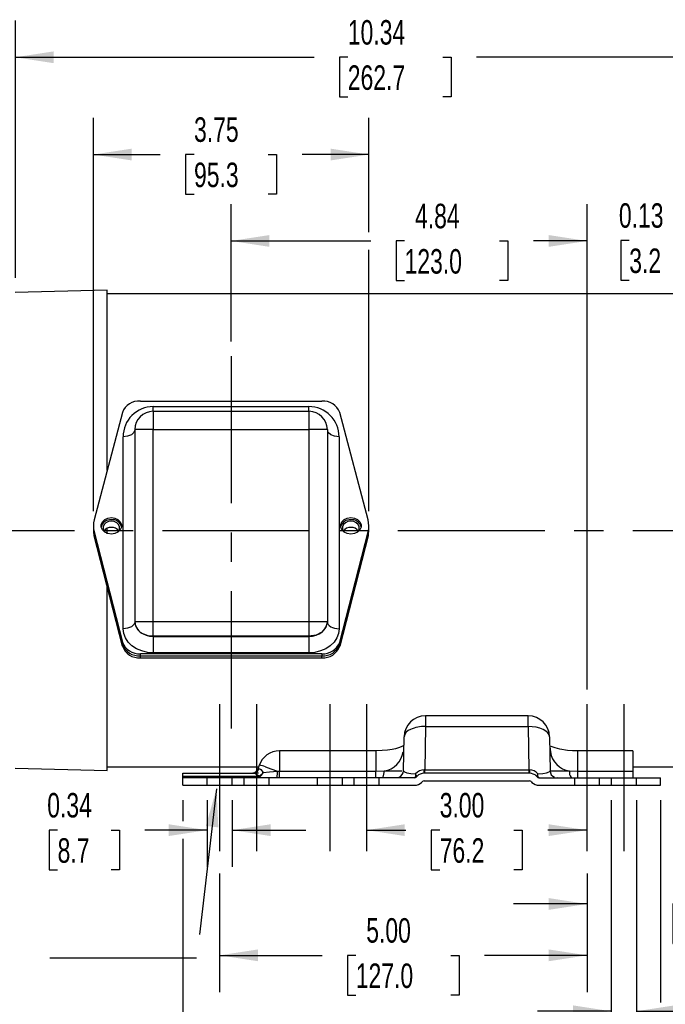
# Model space of a CAD drawing. Header units: inches. Extents: x 0 to 44, y 0 to 34.
# Tile 3 of 18: x 6.5 to 15.2, y 7 to 20.5. Entities that reach past the tile are written whole.
import ezdxf

# ---------------------------------------------------------------- set-up
doc = ezdxf.new("R2010")
doc.units = ezdxf.units.IN
doc.header["$LTSCALE"] = 4
doc.header["$MEASUREMENT"] = 0
doc.linetypes.add('CENTERX2', pattern=[0.8, 0.5, -0.1, 0.1, -0.1])
doc.linetypes.add('HIDDEN', pattern=[0.075, 0.05, -0.025])
doc.layers.add('CENTER', color=40, linetype='CENTERX2')
doc.layers.add('HIDDEN', color=102, linetype='HIDDEN')
doc.layers.add('DIMENSIONS', color=140, linetype='Continuous', lineweight=25)
doc.layers.add('TEXT', color=140, linetype='Continuous', lineweight=25)
doc.styles.add('SLDTEXTSTYLE0', font='TXT', dxfattribs={"width": 0.7})
doc.dimstyles.new('SLDDIMSTYLE1', dxfattribs={"dimtxt": 0.339844, "dimasz": 0.52, "dimexe": 0, "dimexo": 0.0625, "dimgap": 0.084961, "dimtad": 0, "dimtih": 1, "dimtoh": 1, "dimrnd": 1e-09, "dimzin": 12, "dimdsep": 46, "dimtxsty": 'SLDTEXTSTYLE0', "dimsah": 1, "dimcen": 0.09, "dimadec": 0, "dimazin": 3, "dimtfac": 1, "dimtofl": 0, "dimtmove": 0, "dimatfit": 3, "dimfxl": 0, "dimfrac": 2, "dimtolj": 1, "dimtzin": 12, "dimarcsym": 0})
doc.dimstyles.new('SLDDIMSTYLE10', dxfattribs={"dimtxt": 0.18, "dimasz": 0.52, "dimexe": 0, "dimexo": 0.0625, "dimgap": 0, "dimtad": 0, "dimtih": 1, "dimtoh": 1, "dimdec": 0, "dimrnd": 1e-09, "dimzin": 0, "dimdsep": 46, "dimtxsty": 'Standard', "dimsah": 1, "dimcen": 0.09, "dimadec": 0, "dimazin": 0, "dimtfac": 0.52, "dimtdec": 0, "dimtofl": 0, "dimtmove": 0, "dimatfit": 3, "dimfxl": 0, "dimfrac": 2, "dimtolj": 1, "dimtzin": 0, "dimarcsym": 0})
doc.dimstyles.new('SLDDIMSTYLE3', dxfattribs={"dimtxt": 0.339844, "dimasz": 0.52, "dimexe": 0, "dimexo": 0.0625, "dimgap": 0.084961, "dimtad": 0, "dimtih": 1, "dimtoh": 1, "dimrnd": 1e-09, "dimzin": 4, "dimdsep": 46, "dimtxsty": 'SLDTEXTSTYLE0', "dimsah": 1, "dimcen": 0.09, "dimadec": 0, "dimazin": 1, "dimtfac": 1, "dimtofl": 0, "dimtmove": 0, "dimatfit": 3, "dimfxl": 0, "dimfrac": 2, "dimtolj": 1, "dimtzin": 12, "dimarcsym": 0})
doc.dimstyles.new('SLDDIMSTYLE7', dxfattribs={"dimtxt": 0.339844, "dimasz": 0.52, "dimexe": 0, "dimexo": 0.0625, "dimgap": 0.084961, "dimtad": 0, "dimtih": 1, "dimtoh": 1, "dimrnd": 1e-09, "dimzin": 12, "dimdsep": 46, "dimtxsty": 'SLDTEXTSTYLE0', "dimsah": 1, "dimcen": 0.09, "dimadec": 0, "dimazin": 3, "dimtfac": 1, "dimtmove": 0, "dimatfit": 0, "dimfxl": 0, "dimfrac": 2, "dimtolj": 1, "dimtzin": 12, "dimarcsym": 0})
doc.dimstyles.new('SLDDIMSTYLE8', dxfattribs={"dimtxt": 0.339844, "dimasz": 0.52, "dimexe": 0, "dimexo": 0.0625, "dimgap": 0.084961, "dimtad": 0, "dimtih": 1, "dimtoh": 1, "dimrnd": 1e-09, "dimdsep": 46, "dimtxsty": 'SLDTEXTSTYLE0', "dimsah": 1, "dimcen": 0.09, "dimadec": 0, "dimazin": 2, "dimtfac": 1, "dimtmove": 0, "dimatfit": 0, "dimfxl": 0, "dimfrac": 2, "dimtolj": 1, "dimtzin": 12, "dimarcsym": 0})

# ---------------------------------------------------------------- blocks, each defined once
blk = doc.blocks.new('_D_18')
at = {"layer": 'DIMENSIONS'}
for p, q in [((9.001, 9.83), (9.001, 8.92)), ((9.345, 9.83), (9.345, 8.92)), ((6.967, 9.42), (6.853, 9.42)), ((6.853, 9.42), (6.853, 8.88)), ((7.694, 9.42), (7.808, 9.42)), ((7.808, 9.42), (7.808, 8.88)), ((9.001, 9.42), (8.155, 9.42)), ((9.345, 9.42), (10.345, 9.42)), ((6.853, 8.88), (6.967, 8.88)), ((7.808, 8.88), (7.694, 8.88))]:
    blk.add_line(p, q, dxfattribs=at)
for points in [[(9.001, 9.42), (8.481, 9.5), (8.481, 9.34)], [(9.345, 9.42), (9.865, 9.34), (9.865, 9.5)]]:
    blk.add_solid(points, dxfattribs=at)
at = {"layer": 'DIMENSIONS', "char_height": 0.3333, "attachment_point": 1, "style": 'SLDTEXTSTYLE0'}
for s, insert in [('0.34', (6.826, 9.926)), ('8.7', (6.967, 9.31))]:
    blk.add_mtext(s, dxfattribs=dict(at, insert=insert))
blk = doc.blocks.new('_D_19')
at = {"layer": 'DIMENSIONS'}
for p, q in [((14.501, 9.83), (14.501, 6.455)), ((14.845, 9.83), (14.845, 6.455)), ((14.501, 6.955), (13.501, 6.955)), ((14.845, 6.955), (15.84, 6.955)), ((16.392, 6.685), (16.278, 6.685)), ((16.278, 6.685), (16.278, 6.145)), ((17.119, 6.685), (17.233, 6.685)), ((17.233, 6.685), (17.233, 6.145)), ((16.278, 6.145), (16.392, 6.145)), ((17.233, 6.145), (17.119, 6.145))]:
    blk.add_line(p, q, dxfattribs=at)
for points in [[(14.501, 6.955), (13.981, 7.035), (13.981, 6.875)], [(14.845, 6.955), (15.365, 6.875), (15.365, 7.035)]]:
    blk.add_solid(points, dxfattribs=at)
at = {"layer": 'DIMENSIONS', "char_height": 0.3333, "attachment_point": 1, "style": 'SLDTEXTSTYLE0'}
for s, insert in [('6X', (16.462, 7.731)), ('%%c', (15.916, 7.191)), ('0.34', (16.575, 7.191)), ('8.7', (16.392, 6.575))]:
    blk.add_mtext(s, dxfattribs=dict(at, insert=insert))
blk = doc.blocks.new('_D_20')
at = {"layer": 'DIMENSIONS'}
for p, q in [((11.173, 9.42), (11.707, 9.42)), ((12.168, 9.42), (12.054, 9.42)), ((12.054, 9.42), (12.054, 8.88)), ((13.178, 9.42), (13.292, 9.42)), ((13.292, 9.42), (13.292, 8.88)), ((14.173, 9.42), (13.638, 9.42)), ((12.054, 8.88), (12.168, 8.88)), ((13.292, 8.88), (13.178, 8.88))]:
    blk.add_line(p, q, dxfattribs=at)
for points in [[(11.173, 9.42), (11.693, 9.34), (11.693, 9.5)], [(14.173, 9.42), (13.653, 9.5), (13.653, 9.34)]]:
    blk.add_solid(points, dxfattribs=at)
at = {"layer": 'DIMENSIONS', "char_height": 0.3333, "attachment_point": 1, "style": 'SLDTEXTSTYLE0'}
for s, insert in [('3.00', (12.168, 9.926)), ('76.2', (12.168, 9.31))]:
    blk.add_mtext(s, dxfattribs=dict(at, insert=insert))
blk = doc.blocks.new('_D_21')
at = {"layer": 'DIMENSIONS'}
for p, q in [((9.173, 8.83), (9.173, 7.216)), ((14.173, 8.83), (14.173, 7.216)), ((9.173, 7.716), (10.566, 7.716)), ((11.026, 7.716), (10.912, 7.716)), ((10.912, 7.716), (10.912, 7.176)), ((12.319, 7.716), (12.433, 7.716)), ((12.433, 7.716), (12.433, 7.176)), ((14.173, 7.716), (12.779, 7.716)), ((10.912, 7.176), (11.026, 7.176)), ((12.433, 7.176), (12.319, 7.176))]:
    blk.add_line(p, q, dxfattribs=at)
for points in [[(9.173, 7.716), (9.693, 7.636), (9.693, 7.796)], [(14.173, 7.716), (13.653, 7.796), (13.653, 7.636)]]:
    blk.add_solid(points, dxfattribs=at)
at = {"layer": 'DIMENSIONS', "char_height": 0.3333, "attachment_point": 1, "style": 'SLDTEXTSTYLE0'}
for s, insert in [('5.00', (11.168, 8.222)), ('127.0', (11.026, 7.605))]:
    blk.add_mtext(s, dxfattribs=dict(at, insert=insert))
blk = doc.blocks.new('_D_22')
at = {"layer": 'DIMENSIONS'}
for p, q in [((9.329, 16.071), (9.329, 17.94)), ((14.173, 11.334), (14.173, 17.94)), ((9.329, 17.44), (11.23, 17.44)), ((11.69, 17.44), (11.576, 17.44)), ((11.576, 17.44), (11.576, 16.9)), ((12.983, 17.44), (13.097, 17.44)), ((13.097, 17.44), (13.097, 16.9)), ((14.173, 17.44), (13.443, 17.44)), ((11.576, 16.9), (11.69, 16.9)), ((13.097, 16.9), (12.983, 16.9))]:
    blk.add_line(p, q, dxfattribs=at)
for points in [[(9.329, 17.44), (9.849, 17.36), (9.849, 17.52)], [(14.173, 17.44), (13.653, 17.52), (13.653, 17.36)]]:
    blk.add_solid(points, dxfattribs=at)
at = {"layer": 'DIMENSIONS', "char_height": 0.3333, "attachment_point": 1, "style": 'SLDTEXTSTYLE0'}
for s, insert in [('4.84', (11.832, 17.946)), ('123.0', (11.69, 17.329))]:
    blk.add_mtext(s, dxfattribs=dict(at, insert=insert))
blk = doc.blocks.new('_D_23')
at = {"layer": 'DIMENSIONS'}
for p, q in [((16.923, 12.809), (16.923, 7.915)), ((14.173, 8.83), (14.173, 7.915)), ((14.173, 8.415), (13.173, 8.415)), ((15.457, 8.415), (15.343, 8.415)), ((15.343, 8.415), (15.343, 7.875)), ((16.467, 8.415), (16.581, 8.415)), ((16.581, 8.415), (16.581, 7.875)), ((16.923, 8.415), (17.923, 8.415)), ((15.343, 7.875), (15.457, 7.875)), ((16.581, 7.875), (16.467, 7.875))]:
    blk.add_line(p, q, dxfattribs=at)
for points in [[(14.173, 8.415), (13.653, 8.495), (13.653, 8.335)], [(16.923, 8.415), (17.443, 8.335), (17.443, 8.495)]]:
    blk.add_solid(points, dxfattribs=at)
at = {"layer": 'DIMENSIONS', "char_height": 0.3333, "attachment_point": 1, "style": 'SLDTEXTSTYLE0'}
for s, insert in [('2.75', (15.457, 8.92)), ('69.9', (15.457, 8.304))]:
    blk.add_mtext(s, dxfattribs=dict(at, insert=insert))
blk = doc.blocks.new('_D_25')
at = {"layer": 'DIMENSIONS'}
for p, q in [((18.793, 13.018), (18.793, 11.37)), ((2.202, 11.259), (2.202, 4.607)), ((18.793, 11.13), (18.793, 4.607)), ((2.202, 5.107), (9.391, 5.107)), ((9.851, 5.107), (9.737, 5.107)), ((9.737, 5.107), (9.737, 4.567)), ((11.144, 5.107), (11.258, 5.107)), ((11.258, 5.107), (11.258, 4.567)), ((18.793, 5.107), (11.604, 5.107)), ((9.737, 4.567), (9.851, 4.567)), ((11.258, 4.567), (11.144, 4.567))]:
    blk.add_line(p, q, dxfattribs=at)
for points in [[(2.202, 5.107), (2.722, 5.027), (2.722, 5.187)], [(18.793, 5.107), (18.273, 5.187), (18.273, 5.027)]]:
    blk.add_solid(points, dxfattribs=at)
at = {"layer": 'DIMENSIONS', "char_height": 0.3333, "attachment_point": 1, "style": 'SLDTEXTSTYLE0'}
for s, insert in [('16.59', (9.851, 5.613)), ('421.4', (9.851, 4.997))]:
    blk.add_mtext(s, dxfattribs=dict(at, insert=insert))
blk = doc.blocks.new('_D_26')
at = {"layer": 'DIMENSIONS'}
for p, q in [((8.673, 9.83), (8.673, 9.54)), ((15.173, 9.83), (15.173, 7.075)), ((8.673, 9.3), (8.673, 5.834)), ((15.173, 6.835), (15.173, 5.834)), ((8.673, 6.334), (10.816, 6.334)), ((11.276, 6.334), (11.162, 6.334)), ((11.162, 6.334), (11.162, 5.794)), ((12.569, 6.334), (12.683, 6.334)), ((12.683, 6.334), (12.683, 5.794)), ((15.173, 6.334), (13.029, 6.334)), ((11.162, 5.794), (11.276, 5.794)), ((12.683, 5.794), (12.569, 5.794))]:
    blk.add_line(p, q, dxfattribs=at)
for points in [[(8.673, 6.334), (9.193, 6.254), (9.193, 6.414)], [(15.173, 6.334), (14.653, 6.414), (14.653, 6.254)]]:
    blk.add_solid(points, dxfattribs=at)
at = {"layer": 'DIMENSIONS', "char_height": 0.3333, "attachment_point": 1, "style": 'SLDTEXTSTYLE0'}
for s, insert in [('6.50', (11.418, 6.84)), ('165.1', (11.276, 6.224))]:
    blk.add_mtext(s, dxfattribs=dict(at, insert=insert))
blk = doc.blocks.new('_D_27')
at = {"layer": 'DIMENSIONS'}
for p, q in [((7.454, 13.762), (7.454, 19.116)), ((11.204, 17.56), (11.204, 19.116)), ((7.454, 18.616), (8.363, 18.616)), ((8.824, 18.616), (8.71, 18.616)), ((8.71, 18.616), (8.71, 18.076)), ((9.834, 18.616), (9.948, 18.616)), ((9.948, 18.616), (9.948, 18.076)), ((11.204, 18.616), (10.294, 18.616)), ((8.71, 18.076), (8.824, 18.076)), ((9.948, 18.076), (9.834, 18.076)), ((11.204, 13.762), (11.204, 17.32))]:
    blk.add_line(p, q, dxfattribs=at)
for points in [[(7.454, 18.616), (7.974, 18.536), (7.974, 18.696)], [(11.204, 18.616), (10.684, 18.696), (10.684, 18.536)]]:
    blk.add_solid(points, dxfattribs=at)
at = {"layer": 'DIMENSIONS', "char_height": 0.3333, "attachment_point": 1, "style": 'SLDTEXTSTYLE0'}
for s, insert in [('3.75', (8.824, 19.122)), ('95.3', (8.824, 18.506))]:
    blk.add_mtext(s, dxfattribs=dict(at, insert=insert))
blk = doc.blocks.new('_D_29')
at = {"layer": 'DIMENSIONS'}
for p, q in [((6.392, 16.936), (6.392, 20.44)), ((16.736, 18.736), (16.736, 20.44)), ((6.392, 19.94), (10.457, 19.94)), ((10.917, 19.94), (10.803, 19.94)), ((10.803, 19.94), (10.803, 19.4)), ((12.21, 19.94), (12.324, 19.94)), ((12.324, 19.94), (12.324, 19.4)), ((16.736, 19.94), (12.67, 19.94)), ((10.803, 19.4), (10.917, 19.4)), ((12.324, 19.4), (12.21, 19.4)), ((16.736, 16.865), (16.736, 18.496))]:
    blk.add_line(p, q, dxfattribs=at)
for points in [[(6.392, 19.94), (6.912, 19.86), (6.912, 20.02)], [(16.736, 19.94), (16.216, 20.02), (16.216, 19.86)]]:
    blk.add_solid(points, dxfattribs=at)
at = {"layer": 'DIMENSIONS', "char_height": 0.3333, "attachment_point": 1, "style": 'SLDTEXTSTYLE0'}
for s, insert in [('10.34', (10.917, 20.446)), ('262.7', (10.917, 19.83))]:
    blk.add_mtext(s, dxfattribs=dict(at, insert=insert))
blk = doc.blocks.new('_D_30')
at = {"layer": 'DIMENSIONS'}
for p, q in [((16.736, 16.189), (16.736, 17.947)), ((16.861, 15.934), (16.861, 17.947)), ((14.748, 17.447), (14.634, 17.447)), ((14.634, 17.447), (14.634, 16.907)), ((15.476, 17.447), (15.59, 17.447)), ((15.59, 17.447), (15.59, 16.907)), ((16.736, 17.447), (15.936, 17.447)), ((16.861, 17.447), (17.861, 17.447)), ((14.634, 16.907), (14.748, 16.907)), ((15.59, 16.907), (15.476, 16.907))]:
    blk.add_line(p, q, dxfattribs=at)
for points in [[(16.736, 17.447), (16.216, 17.527), (16.216, 17.367)], [(16.861, 17.447), (17.381, 17.367), (17.381, 17.527)]]:
    blk.add_solid(points, dxfattribs=at)
at = {"layer": 'DIMENSIONS', "char_height": 0.3333, "attachment_point": 1, "style": 'SLDTEXTSTYLE0'}
for s, insert in [('0.13', (14.607, 17.953)), ('3.2', (14.748, 17.337))]:
    blk.add_mtext(s, dxfattribs=dict(at, insert=insert))

msp = doc.modelspace()

# ---------------------------------------------------------------- linework, layer by layer
for p, q in [((7.641589, 16.768143), (6.391589, 16.736177)), ((7.641589, 14.315929), (7.641589, 16.768143)), ((15.641589, 16.720082), (7.641589, 16.720082)), ((8.093933, 15.261293), (10.563244, 15.261293)), ((8.268589, 15.184818), (10.388589, 15.184818)), ((8.268589, 15.121293), (8.268589, 15.184818)), ((10.388589, 15.121293), (10.388589, 15.184818)), ((7.849297, 15.102943), (7.464316, 13.644235)), ((8.268589, 15.121293), (8.268589, 14.871293)), ((8.268589, 15.121293), (10.388589, 15.121293)), ((10.388589, 15.121293), (10.388589, 14.871293)), ((11.192862, 13.644235), (10.80788, 15.102943)), ((7.858589, 12.160735), (7.858589, 14.774818)), ((8.268589, 14.871293), (8.018589, 14.871293)), ((8.018589, 14.871293), (8.018589, 12.257779)), ((8.268589, 12.257779), (8.268589, 14.871293)), ((8.268589, 14.871293), (10.388589, 14.871293)), ((10.388589, 14.871293), (10.388589, 12.257779)), ((10.638589, 14.871293), (10.388589, 14.871293)), ((10.638589, 14.871293), (10.638589, 12.257779)), ((10.798589, 14.774818), (10.798589, 12.160735)), ((7.453589, 13.562054), (7.453589, 13.533232)), ((11.203589, 13.533232), (11.203589, 13.562054)), ((7.453589, 13.533232), (7.453589, 13.50441)), ((7.463802, 13.481843), (7.850088, 11.980666)), ((7.463802, 13.453021), (7.463802, 13.481843)), ((7.463802, 13.453021), (7.850088, 11.951844)), ((7.463821, 13.424125), (7.463821, 13.452947)), ((7.850058, 11.924581), (7.463821, 13.424125)), ((7.641589, 13.454011), (7.641589, 13.529364)), ((10.807089, 11.980666), (11.193375, 13.481843)), ((10.807089, 11.951844), (11.193375, 13.453021)), ((11.193356, 13.424125), (10.807119, 11.924581)), ((11.193356, 13.452947), (11.193356, 13.424125)), ((11.193375, 13.481843), (11.193375, 13.453021)), ((11.203589, 13.50441), (11.203589, 13.533232)), ((7.641589, 10.232422), (7.641589, 12.733953)), ((8.018589, 12.257779), (8.268589, 12.257779)), ((8.018589, 12.257779), (8.018589, 12.25721)), ((8.268589, 12.257779), (10.388589, 12.257779)), ((8.268589, 12.058338), (8.268589, 12.257779)), ((10.388589, 12.257779), (10.638589, 12.257779)), ((10.388589, 12.257779), (10.388589, 12.058338)), ((10.638589, 12.25721), (10.638589, 12.257779)), ((7.850058, 11.951961), (7.850058, 11.924581)), ((7.850088, 11.980666), (7.850088, 11.951844)), ((10.388589, 12.058338), (8.268589, 12.058338)), ((8.268589, 12.057768), (8.268589, 12.058338)), ((8.268589, 12.057768), (10.388589, 12.057768)), ((8.268589, 12.057768), (8.268589, 11.833651)), ((10.388589, 12.058338), (10.388589, 12.057768)), ((10.388589, 12.057768), (10.388589, 11.833651)), ((10.807089, 11.951844), (10.807089, 11.980666)), ((10.807119, 11.924581), (10.807119, 11.951961)), ((10.562196, 11.821331), (8.094981, 11.821331)), ((8.094981, 11.792509), (8.094981, 11.821331)), ((10.388589, 11.833651), (8.268589, 11.833651)), ((10.562196, 11.821331), (10.562196, 11.792509)), ((8.094942, 11.765282), (8.094942, 11.792509)), ((8.094942, 11.765282), (10.562235, 11.765282)), ((8.094981, 11.792509), (10.562196, 11.792509)), ((10.562235, 11.765282), (10.562235, 11.792509)), ((13.370946, 10.976154), (11.974231, 10.976154)), ((11.974231, 10.976154), (11.974231, 10.830154)), ((11.974231, 10.830154), (11.963952, 10.241282)), ((11.974231, 10.830154), (13.370946, 10.830154)), ((13.370946, 10.830154), (13.381225, 10.241282)), ((11.674201, 10.226642), (11.682276, 10.689251)), ((13.662902, 10.689251), (13.670976, 10.226642)), ((11.299071, 10.499889), (9.988281, 10.499889)), ((9.988281, 10.499889), (9.988281, 10.223316)), ((11.299019, 10.49791), (11.299019, 10.498073)), ((13.665183, 10.558524), (13.676376, 10.486073)), ((14.797589, 10.499889), (14.046158, 10.499889)), ((14.046158, 10.223316), (14.046158, 10.498507)), ((14.046158, 10.49791), (14.046158, 10.498075)), ((14.797589, 10.499889), (14.797589, 10.223316)), ((6.391589, 10.264387), (7.641589, 10.232422)), ((7.641589, 10.280482), (9.703963, 10.280482)), ((8.672589, 10.194282), (9.625124, 10.194282)), ((8.672589, 10.154742), (8.672589, 10.194282)), ((9.634954, 10.194282), (9.624818, 10.194282)), ((9.637838, 10.196306), (9.625124, 10.194278)), ((9.633134, 10.192048), (9.625124, 10.194282)), ((9.629476, 10.197068), (9.632002, 10.196551)), ((9.638237, 10.195332), (9.63267, 10.193553)), ((9.691189, 10.196899), (9.684605, 10.194282)), ((9.6951, 10.256132), (9.713891, 10.307759)), ((9.6951, 10.256132), (9.709353, 10.257141)), ((9.706655, 10.197175), (9.700629, 10.194351)), ((9.959809, 10.223316), (9.988281, 10.223316)), ((9.988281, 10.134282), (9.988281, 10.223316)), ((9.988281, 10.223316), (11.299017, 10.223316)), ((11.299017, 10.223316), (11.410611, 10.226228)), ((13.39017, 10.194282), (11.955007, 10.194282)), ((11.957185, 10.241266), (11.963952, 10.241282)), ((11.963952, 10.194282), (11.963952, 10.241282)), ((11.963952, 10.241282), (13.381225, 10.241282)), ((13.381225, 10.241282), (13.381225, 10.194282)), ((13.381225, 10.241282), (13.387992, 10.241266)), ((13.934566, 10.226228), (14.046158, 10.223316)), ((14.046158, 10.223316), (14.797589, 10.223316)), ((14.797589, 10.280482), (15.641589, 10.280482)), ((14.797589, 10.223316), (14.797589, 10.134282)), ((8.672589, 10.154742), (9.705328, 10.154742)), ((8.672589, 10.143362), (8.672589, 10.154742)), ((9.675856, 10.143362), (8.672589, 10.143362)), ((8.672589, 10.134282), (8.672589, 10.143362)), ((8.672589, 10.030282), (8.672589, 10.134282)), ((9.172589, 10.134282), (8.672589, 10.134282)), ((9.172589, 10.134282), (9.172589, 10.030282)), ((11.826248, 10.134282), (9.172589, 10.134282)), ((9.700791, 10.13725), (9.718838, 10.144797)), ((9.737376, 10.171091), (9.705328, 10.154742)), ((9.705328, 10.154742), (9.708465, 10.150408)), ((9.737376, 10.171091), (9.708465, 10.15041)), ((9.718838, 10.144798), (9.743754, 10.167622)), ((9.743754, 10.167622), (9.737376, 10.171091)), ((11.578567, 10.138599), (11.576026, 10.134286)), ((11.829814, 10.135985), (11.82625, 10.134285)), ((11.8401, 10.185144), (11.839454, 10.162399)), ((11.839454, 10.162399), (11.847434, 10.165881)), ((11.847434, 10.165881), (11.8401, 10.185144)), ((11.84329, 10.139499), (11.844828, 10.140846)), ((11.859548, 10.154742), (11.848168, 10.143362)), ((11.850003, 10.148243), (11.849303, 10.144511)), ((11.933087, 10.081203), (11.921415, 10.06953)), ((11.955007, 10.090282), (13.39017, 10.090282)), ((13.41209, 10.081203), (13.423763, 10.06953)), ((13.485629, 10.154742), (13.497009, 10.143362)), ((13.495866, 10.144508), (13.49517, 10.148245)), ((13.497742, 10.165878), (13.505079, 10.185145)), ((13.505724, 10.162399), (13.497744, 10.165881)), ((13.500345, 10.14085), (13.501885, 10.139501)), ((13.505723, 10.162397), (13.505079, 10.185145)), ((13.50696, 10.136748), (13.518969, 10.134385)), ((13.518926, 10.134285), (13.515362, 10.135985)), ((13.518929, 10.134282), (14.672589, 10.134282)), ((13.769151, 10.134286), (13.766611, 10.138599)), ((14.672589, 10.134282), (14.672589, 10.030282)), ((14.672589, 10.134282), (15.172589, 10.134282)), ((15.172589, 10.030282), (15.172589, 10.134282)), ((8.672589, 10.030282), (9.172589, 10.030282)), ((8.908152, 10.030282), (9.674108, 10.030282)), ((9.172589, 10.030282), (11.826662, 10.030282)), ((13.518515, 10.030282), (14.672589, 10.030282)), ((14.672589, 10.030282), (15.172589, 10.030282))]:
    msp.add_line(p, q)
at = {"flags": 128}
for points in [[(8.096262, 15.051043), (8.099171, 15.055164), (8.100568, 15.056217)], [(10.556755, 15.055617), (10.559046, 15.054196), (10.561548, 15.050621)], [(8.012888, 14.854012), (8.006409, 14.834374), (7.971726, 14.803075), (7.919818, 14.782162), (7.858589, 14.774818)], [(10.798589, 14.774818), (10.737359, 14.782162), (10.685452, 14.803075), (10.650768, 14.834374), (10.64429, 14.854011)], [(7.698589, 13.449968), (7.650535, 13.456728), (7.608277, 13.476191), (7.576912, 13.506011), (7.560223, 13.54259), (7.560223, 13.581517), (7.576912, 13.618097), (7.608277, 13.647917), (7.650535, 13.66738), (7.698589, 13.67414)], [(7.698589, 13.67414), (7.746642, 13.66738), (7.7889, 13.647917), (7.820265, 13.618097), (7.836954, 13.581517), (7.836954, 13.54259), (7.820265, 13.506011), (7.7889, 13.476191), (7.746642, 13.456728), (7.698589, 13.449968)], [(10.958589, 13.449968), (10.910535, 13.456728), (10.868277, 13.476191), (10.836912, 13.506011), (10.820223, 13.54259), (10.820223, 13.581517), (10.836912, 13.618097), (10.868277, 13.647917), (10.910535, 13.66738), (10.958589, 13.67414)], [(10.958589, 13.67414), (11.006642, 13.66738), (11.0489, 13.647917), (11.080265, 13.618097), (11.096954, 13.581517), (11.096954, 13.54259), (11.080265, 13.506011), (11.0489, 13.476191), (11.006642, 13.456728), (10.958589, 13.449968)], [(7.698589, 13.624576), (7.659427, 13.619067), (7.624989, 13.603206), (7.599429, 13.578904), (7.585828, 13.549094), (7.585828, 13.51737), (7.599429, 13.48756), (7.610955, 13.474443)], [(7.786223, 13.474443), (7.797749, 13.48756), (7.811349, 13.51737), (7.811349, 13.549094), (7.797749, 13.578904), (7.772188, 13.603206), (7.73775, 13.619067), (7.698589, 13.624576)], [(10.958589, 13.624576), (10.919427, 13.619067), (10.884989, 13.603206), (10.859429, 13.578904), (10.845828, 13.549094), (10.845828, 13.51737), (10.859429, 13.48756), (10.870955, 13.474443)], [(11.046223, 13.474443), (11.057749, 13.48756), (11.071349, 13.51737), (11.071349, 13.549094), (11.057749, 13.578904), (11.032188, 13.603206), (10.99775, 13.619067), (10.958589, 13.624576)], [(8.018589, 12.25721), (8.015514, 12.238388), (8.006409, 12.22029), (7.991624, 12.203611), (7.971726, 12.188992), (7.94748, 12.176994), (7.919818, 12.168078), (7.889803, 12.162588), (7.858589, 12.160735)], [(8.018589, 12.25721), (8.023392, 12.218301), (8.037619, 12.180887), (8.060721, 12.146406), (8.091812, 12.116183), (8.129696, 12.09138), (8.172918, 12.07295), (8.219816, 12.061601), (8.268589, 12.057768)], [(10.638589, 12.257779), (10.619559, 12.181456), (10.565365, 12.116753), (10.48426, 12.073519), (10.388589, 12.058338)], [(10.388589, 12.057768), (10.437361, 12.061601), (10.48426, 12.07295), (10.527481, 12.09138), (10.565365, 12.116183), (10.596456, 12.146406), (10.619559, 12.180887), (10.633785, 12.218301), (10.638589, 12.25721)], [(10.638589, 12.25721), (10.641663, 12.238388), (10.650768, 12.22029), (10.665554, 12.203611), (10.685452, 12.188992), (10.709697, 12.176994), (10.737359, 12.168078), (10.767374, 12.162588), (10.798589, 12.160735)], [(8.268589, 11.833651), (8.188602, 11.839936), (8.111688, 11.858549), (8.040805, 11.888775), (7.978675, 11.929452), (7.927686, 11.979017), (7.889798, 12.035565), (7.866467, 12.096924), (7.858589, 12.160735)], [(8.268589, 12.058338), (8.201593, 12.065633), (8.139498, 12.086984)], [(10.798589, 12.160735), (10.790711, 12.096924), (10.767379, 12.035565), (10.729491, 11.979017), (10.678502, 11.929452), (10.616372, 11.888775), (10.545489, 11.858549), (10.468576, 11.839936), (10.388589, 11.833651)], [(13.370946, 10.830154), (13.370946, 10.876265), (13.370946, 10.915134), (13.370946, 10.945299), (13.370946, 10.96562), (13.370946, 10.975334), (13.370946, 10.976154)], [(13.662902, 10.689251), (13.656859, 10.717473), (13.639951, 10.744429), (13.612819, 10.769095), (13.576495, 10.790532), (13.532359, 10.807927), (13.482088, 10.820617), (13.427593, 10.828122), (13.370946, 10.830154)], [(11.680381, 10.572824), (11.680627, 10.573385), (11.670228, 10.566829), (11.653274, 10.558005), (11.622406, 10.545326), (11.56539, 10.528267), (11.518655, 10.5182), (11.45814, 10.508943), (11.383063, 10.502172), (11.293533, 10.499816)], [(11.299019, 10.498073), (11.299019, 10.498507), (11.299018, 10.483745), (11.299018, 10.453589), (11.299018, 10.409724), (11.299017, 10.354597), (11.299017, 10.291283), (11.299017, 10.223316)], [(14.051641, 10.499816), (13.974435, 10.501388), (13.907578, 10.506385), (13.804479, 10.522313), (13.737769, 10.540102), (13.700759, 10.554023), (13.691012, 10.558444), (13.684502, 10.561487), (13.68352, 10.559367)], [(9.705328, 10.154742), (9.659537, 10.184684), (9.633134, 10.192048)], [(9.709353, 10.257141), (9.720631, 10.25462), (9.733388, 10.245237), (9.763369, 10.20417)], [(9.763383, 10.204165), (9.751636, 10.186549), (9.737377, 10.17109)], [(9.743752, 10.167624), (9.752775, 10.181014), (9.763383, 10.204165)], [(9.763369, 10.20417), (9.851662, 10.212671), (9.959809, 10.223316)], [(9.794834, 10.28189), (9.870616, 10.255305), (9.959809, 10.223316)], [(11.299009, 10.134282), (11.299011, 10.14097), (11.299013, 10.160081), (11.299015, 10.188896), (11.299017, 10.223316)], [(11.674201, 10.226642), (11.686728, 10.212976), (11.722541, 10.200914), (11.775775, 10.191514), (11.8401, 10.185143)], [(13.505079, 10.185144), (13.569423, 10.191515), (13.622231, 10.200819), (13.658071, 10.212777), (13.670976, 10.226642)], [(14.046169, 10.134282), (14.046166, 10.14097), (14.046163, 10.160081), (14.046161, 10.188896), (14.046158, 10.223316)], [(9.675856, 10.143362), (9.675857, 10.139507), (9.675857, 10.136642), (9.675858, 10.134878), (9.675858, 10.134282)], [(9.708465, 10.15041), (9.713856, 10.146627), (9.718838, 10.144798)], [(11.839453, 10.162401), (11.835801, 10.144862), (11.829813, 10.135996)], [(11.829813, 10.135996), (11.8404, 10.138443), (11.849303, 10.144511)], [(11.847432, 10.165883), (11.850697, 10.151946), (11.850003, 10.148243)], [(11.859551, 10.154744), (11.856321, 10.157461), (11.847434, 10.165881)], [(13.497742, 10.165878), (13.488856, 10.15746), (13.485626, 10.154745)], [(13.49517, 10.148245), (13.494481, 10.151945), (13.497744, 10.165881)], [(13.495866, 10.144508), (13.504773, 10.138438), (13.515363, 10.135988)], [(13.515363, 10.135988), (13.509381, 10.144835), (13.505724, 10.162399)]]:
    msp.add_lwpolyline(points, dxfattribs=at)
for centre, radius, start, end in [((8.077371, 15.018736), 0.243123, 86.0937737, 159.7353505), ((8.268583, 14.774824), 0.409994, 89.9991955, 180.0008044), ((10.388594, 14.774824), 0.409994, 359.9991958, 90.0008074), ((10.579806, 15.018736), 0.243123, 20.2646495, 93.9062263), ((8.268589, 14.871293), 0.25, 90, 180), ((10.388589, 14.871293), 0.25, 0, 90), ((7.774026, 13.562059), 0.320427, 165.1399769, 194.4976906), ((7.686552, 13.514271), 0.131599, 84.7519786, 165.3100212), ((7.692634, 13.424378), 0.11726, 87.0893337, 144.969127), ((7.712577, 13.517054), 0.129024, 13.7140357, 96.2239644), ((7.704543, 13.424378), 0.11726, 35.030873, 92.9106663), ((10.946552, 13.514271), 0.131599, 84.7519786, 165.3100212), ((10.952634, 13.424378), 0.11726, 87.0893337, 144.969127), ((10.972577, 13.517054), 0.129024, 13.7140357, 96.2239644), ((10.964543, 13.424378), 0.11726, 35.030873, 92.9106663), ((10.883151, 13.562059), 0.320427, 345.5023094, 14.8600231), ((7.775099, 13.533415), 0.32151, 180.0326508, 194.4805791), ((7.775106, 13.533416), 0.321518, 180.0327783, 194.4939791), ((7.775106, 13.504594), 0.321518, 180.0327783, 194.4939791), ((10.882071, 13.533416), 0.321518, 345.5060209, 359.9672217), ((10.882071, 13.504594), 0.321518, 345.5060209, 359.9672217), ((10.882079, 13.533415), 0.32151, 345.5194209, 359.9673492), ((8.214146, 12.268023), 0.195826, 182.9986429, 247.5920596), ((8.078275, 12.063518), 0.242763, 199.9551945, 273.9460436), ((8.078275, 12.034696), 0.242763, 199.9551945, 273.9460436), ((10.578902, 12.063518), 0.242763, 266.0539564, 340.0448055), ((10.578902, 12.034696), 0.242763, 266.0539564, 340.0448055), ((8.078241, 12.007483), 0.242776, 199.966824, 273.9445447), ((10.578936, 12.007483), 0.242776, 266.0554553, 340.033176), ((11.974231, 10.684154), 0.292, 90, 179), ((13.370946, 10.684154), 0.292, 1, 90), ((11.809286, 10.668393), 0.128712, 108.3888234, 170.6741386), ((11.958513, 10.35872), 0.471696, 88.0903584, 113.7309158), ((9.988281, 10.207889), 0.292, 90, 161.7918954), ((11.370825, 10.523977), 0.300395, 277.6111317, 352.869884), ((13.974243, 10.523848), 0.300253, 187.2276746, 262.4062303), ((9.613071, 10.282277), 0.086094, 281.2625688, 342.3216925), ((9.627884, 10.280459), 0.08474, 276.745483, 344.0276053), ((9.522, 9.567738), 0.764495, 69.0912131, 75.46315), ((9.502099, 10.213972), 0.457805, 350.8243516, 1.1694796), ((11.25833, 10.213253), 0.152834, 331.662568, 4.8703532), ((11.535642, 39.577027), 29.351065, 269.7559286, 270.2302075), ((11.580215, 10.228282), 0.094, 292.2500531, 359.0001244), ((11.960165, 10.084857), 0.156438, 91.0912066, 140.1290912), ((11.955007, 10.059282), 0.135, 90, 135), ((11.624521, 10.233181), 0.332763, 353.2880686, 1.3917465), ((13.721277, 10.233179), 0.333384, 178.6105675, 186.6991705), ((13.385023, 10.084874), 0.156421, 39.868631, 88.9125306), ((13.39017, 10.059282), 0.135, 45, 90), ((13.7575, 10.223411), 0.086584, 177.8611111, 252.2961298), ((13.819531, 25.399648), 15.173856, 269.4747402, 270.4343685), ((14.040507, 10.20632), 0.107796, 169.3569226, 219.8055084), ((9.679261, 10.206587), 0.063317, 266.9177279, 297.4671689), ((11.826248, 10.165282), 0.031, 270, 315), ((11.826662, 10.164282), 0.134, 270, 315), ((11.955007, 10.059282), 0.031, 89.9999988, 135.0001424), ((13.39017, 10.059282), 0.031, 45.0002363, 89.9999989), ((13.518515, 10.164282), 0.134, 225, 270), ((13.518929, 10.165282), 0.031, 225, 270)]:
    msp.add_arc(centre, radius, start, end)
at = {"layer": 'CENTER'}
for p, q in [((9.328589, 15.871293), (9.328589, 10.804829)), ((1.997111, 13.500282), (18.967997, 13.500282)), ((1.997111, 13.500282), (18.967997, 13.500282)), ((9.172589, 11.134282), (9.172589, 9.030282)), ((9.672589, 11.134282), (9.672589, 9.030282)), ((10.672589, 11.134282), (10.672589, 9.030282)), ((11.172589, 11.134282), (11.172589, 9.030282)), ((14.172589, 11.134282), (14.172589, 9.030282)), ((14.672589, 11.134282), (14.672589, 9.030282))]:
    msp.add_line(p, q, dxfattribs=at)
at = {"layer": 'HIDDEN'}
for p, q in [((9.000589, 10.134282), (9.000589, 10.030282)), ((9.344589, 10.030282), (9.344589, 10.134282)), ((9.500589, 10.134282), (9.500589, 10.030282)), ((9.844589, 10.030282), (9.844589, 10.134282)), ((10.500589, 10.134282), (10.500589, 10.030282)), ((10.844589, 10.030282), (10.844589, 10.134282)), ((11.000589, 10.134282), (11.000589, 10.030282)), ((11.344589, 10.030282), (11.344589, 10.134282)), ((14.000589, 10.134282), (14.000589, 10.030282)), ((14.344589, 10.030282), (14.344589, 10.134282)), ((14.500589, 10.134282), (14.500589, 10.030282)), ((14.844589, 10.030282), (14.844589, 10.134282)), ((14.844589, 10.030282), (14.844589, 10.134282))]:
    msp.add_line(p, q, dxfattribs=at)

# ---------------------------------------------------------------- dimensions: what is measured, and where the dimension line sits
at = {"layer": 'DIMENSIONS'}
for base, p1, p2, dimstyle, picture, middle in [((16.735589, 19.939949), (6.391589, 16.736177), (16.735589, 16.665026), 'SLDDIMSTYLE1', '_D_29', (11.563589, 19.939949)), ((9.328589, 17.439827), (14.172589, 11.134282), (9.328589, 15.871293), 'SLDDIMSTYLE1', '_D_22', (12.336537, 17.439827)), ((16.7355886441, 17.447048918), (16.8605886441, 15.7342823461), (16.7355886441, 15.9888460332), 'SLDDIMSTYLE8', '_D_30', (15.111941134, 17.447048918)), ((14.172589, 8.414661), (16.923289, 13.008782), (14.172589, 9.030282), 'SLDDIMSTYLE7', '_D_23', (15.962281, 8.414661)), ((9.344589, 9.42045), (9.000589, 10.030282), (9.344589, 10.030282), 'SLDDIMSTYLE8', '_D_18', (7.330632, 9.42045)), ((15.172589, 6.334196), (8.672589, 10.030282), (15.172589, 10.030282), 'SLDDIMSTYLE3', '_D_26', (11.922589, 6.334196)), ((11.172589, 9.42045), (14.172589, 9.030282), (11.172589, 9.030282), 'SLDDIMSTYLE3', '_D_20', (12.672589, 9.42045)), ((9.172589, 7.715898), (14.172589, 9.030282), (9.172589, 9.030282), 'SLDDIMSTYLE3', '_D_21', (11.672589, 7.715898))]:
    dim = msp.add_linear_dim(base=base, p1=p1, p2=p2, dimstyle=dimstyle, dxfattribs=at)
    dim.commit()
    dim.dimension.update_dxf_attribs({"geometry": picture, "text_midpoint": middle, "dimtype": 160})
for base, p1, p2, angle, picture, middle in [((11.203589, 18.616075), (7.453589, 13.562054), (11.203589, 13.562054), 0, '_D_27', (9.328589, 18.616075)), ((18.793038, 5.107264), (2.201589, 11.459407), (18.793039, 13.217782), 359.9999989, '_D_25', (10.497314, 5.107265))]:
    dim = msp.add_linear_dim(base=base, p1=p1, p2=p2, angle=angle, dimstyle='SLDDIMSTYLE1', dxfattribs=at)
    dim.commit()
    dim.dimension.update_dxf_attribs({"geometry": picture, "text_midpoint": middle, "dimtype": 160})
dim = msp.add_linear_dim(base=(14.500589, 6.955457), p1=(14.844589, 10.030282), p2=(14.500589, 10.030282), text='6X\\P%%c <>', dimstyle='SLDDIMSTYLE8', dxfattribs=at)
dim.commit()
dim.dimension.update_dxf_attribs({"geometry": '_D_19', "text_midpoint": (16.755565, 6.955457), "dimtype": 160})

# ---------------------------------------------------------------- leaders
at = {"layer": 'TEXT', "linetype": 'CENTERX2', "lineweight": 18}
msp.add_leader([(9.130259, 9.983966), (8.859415, 7.678925), (6.510738, 7.678925)], dimstyle='SLDDIMSTYLE10', dxfattribs=at)

doc.saveas('drawing.dxf')
